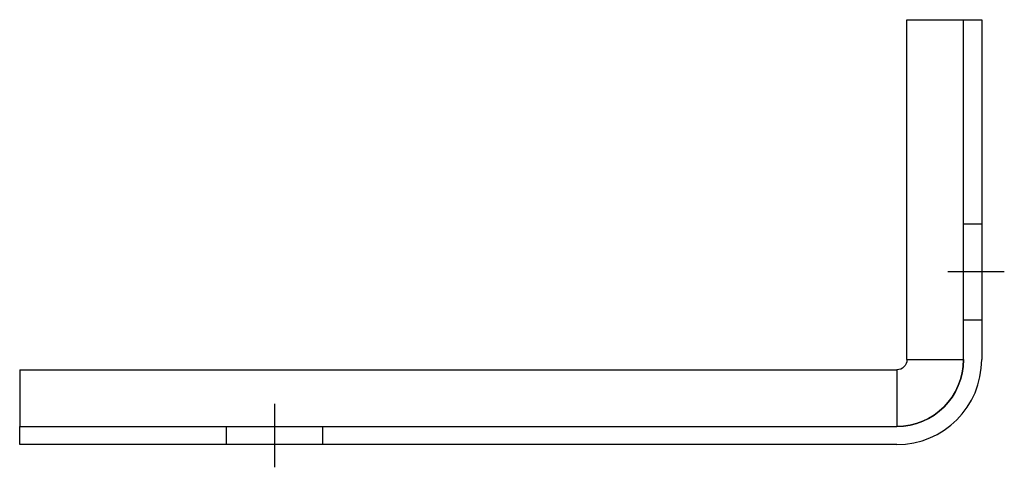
# Model space of a CAD drawing. Extents: x -560 to -386, y 1118 to 1196.
import ezdxf

# ---------------------------------------------------------------- set-up
doc = ezdxf.new("R2010")
doc.units = 0
doc.linetypes.add('ACAD_ISO10W100', pattern=[18, 12, -3, 0, -3])
doc.linetypes.add('AUSGEZOGEN', pattern=[0])
doc.layers.add('CLEATS', color=7, linetype='CONTINUOUS')
doc.layers.add('SWAGEBEAM', color=7, linetype='AUSGEZOGEN')

msp = doc.modelspace()

# ---------------------------------------------------------------- linework, layer by layer
at = {"layer": 'CLEATS', "extrusion": (1.83691e-16, 0, -1)}
for p, q in [((-403.2, 1136.5), (-403.2, 1196.5)), ((-560, 1134.7), (-405, 1134.7))]:
    msp.add_line(p, q, dxfattribs=at)
at = {"layer": 'CLEATS'}
for p, q in [((-403.2, 1196.5), (-393.2, 1196.5)), ((-393.2, 1196.5), (-390, 1196.5)), ((-393.2, 1136.5), (-393.2, 1196.5)), ((-390, 1196.5), (-390, 1136.5)), ((-403.2, 1136.5), (-393.2, 1136.5)), ((-560, 1134.7), (-560, 1124.7)), ((-405, 1134.7), (-405, 1124.7)), ((-560, 1121.5), (-560, 1124.7)), ((-560, 1124.7), (-405, 1124.7)), ((-405, 1121.5), (-560, 1121.5))]:
    msp.add_line(p, q, dxfattribs=at)
at = {"layer": 'CLEATS', "extrusion": (3.06152e-16, 1, 5.62373e-32)}
msp.add_line((-393.2, 1196.5), (-390, 1196.5), dxfattribs=at)
at = {"layer": 'CLEATS', "extrusion": (-1, 0, -1.83691e-16)}
for p, q in [((-393.2, 1136.5), (-393.2, 1196.5)), ((-393.2, 1160.5), (-390, 1160.5)), ((-393.2, 1143.5), (-390, 1143.5)), ((-560, 1121.5), (-560, 1124.7)), ((-523.5, 1124.7), (-523.5, 1121.5)), ((-506.5, 1124.7), (-506.5, 1121.5))]:
    msp.add_line(p, q, dxfattribs=at)
at = {"layer": 'CLEATS', "extrusion": (1, -3.06152e-16, 1.83691e-16)}
msp.add_line((-390, 1196.5), (-390, 1136.5), dxfattribs=at)
at = {"layer": 'CLEATS', "color": 1, "linetype": 'ACAD_ISO10W100'}
msp.add_line((-515, 1128.7), (-515, 1117.5), dxfattribs=at)
at = {"layer": 'CLEATS', "extrusion": (0, 1, 0)}
msp.add_line((-560, 1124.7), (-405, 1124.7), dxfattribs=at)
at = {"layer": 'CLEATS', "extrusion": (0, -1, 0)}
msp.add_line((-405, 1121.5), (-560, 1121.5), dxfattribs=at)
at = {"layer": 'CLEATS'}
for radius in [15, 11.8, 15]:
    msp.add_arc((-405, 1136.5), radius, 270, 0, dxfattribs=at)
at = {"layer": 'CLEATS', "extrusion": (1.83691e-16, 0, -1)}
for radius in [11.8, 1.8]:
    msp.add_arc((405, 1136.5), radius, 180, 270, dxfattribs=at)
at = {"layer": 'SWAGEBEAM', "color": 1, "linetype": 'ACAD_ISO10W100'}
msp.add_line((-386, 1152), (-396, 1152), dxfattribs=at)

doc.saveas('drawing.dxf')
